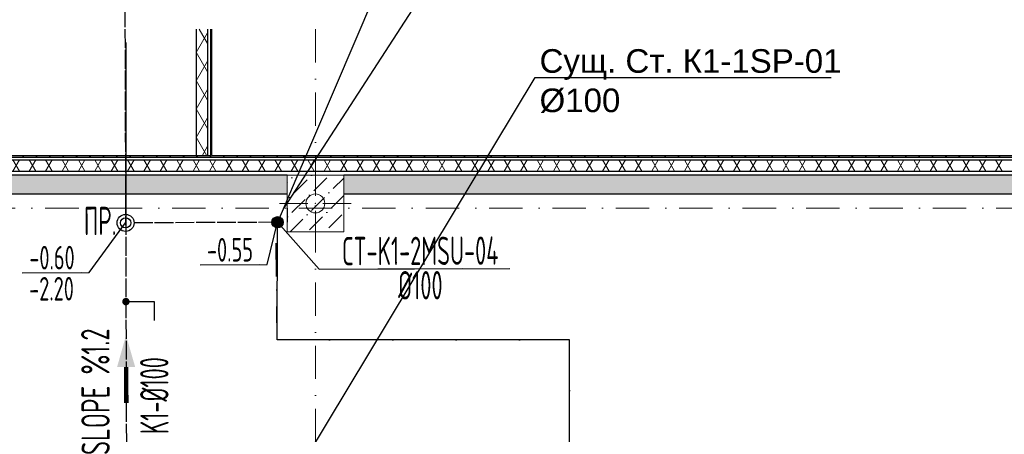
# Model space of a CAD drawing. Header units: millimetres. Extents: x -2890 to 117730, y -526 to 88572.
# Tile 18 of 65: x 19959 to 30371, y 77901 to 82292. Entities that reach past the tile are written whole.
import ezdxf
from ezdxf import colors
from ezdxf.entities.mleader import LeaderData, LeaderLine
from ezdxf.enums import TextEntityAlignment as Align
from ezdxf.math import Vec2, Vec3

# ---------------------------------------------------------------- set-up
doc = ezdxf.new("R2010")
doc.units = ezdxf.units.MM
doc.header["$MEASUREMENT"] = 0
doc.set_wipeout_variables(frame=1)
for name, pattern in [('SEWERAGE_DRAIN2', [2.2, 2, -0.2]), ('Wipeout_Contour', [1000, 0, -1000]), ('Штрихпунктирная', [6.702778, 3.527778, -1.763889, 0, -1.411111])]:
    doc.linetypes.add(name, pattern=pattern)
for name, color, linetype in [('ES-ALTKOT', 111, 'Continuous'), ('ES-OK1', 7, 'Continuous'), ('ES-USTKOT', 3, 'Continuous'), ('F-ES-KOTTXT', 7, 'Continuous'), ('MIMARI', 8, 'Continuous'), ('P-CO', 10, 'Continuous'), ('P-COTEXT', 3, 'Continuous'), ('P-K1', 4, 'SEWERAGE_DRAIN2'), ('P-K1CAP', 111, 'Continuous'), ('P-K1KL', 4, 'Continuous'), ('P-K1KLN', 221, 'Continuous'), ('P-K1KLNC', 3, 'Continuous'), ('P-K1KLT', 221, 'Continuous'), ('P-K2-1', 5, 'Continuous'), ('P-SW', 4, 'SEWERAGE_DRAIN2'), ('ВК_К1', 34, 'Continuous'), ('ВК_Текст', 7, 'Continuous'), ('Инженерные сети - Канализация', 7, 'Continuous'), ('Конструктив - Колонны', 7, 'Continuous'), ('Конструктив - Стены Внутр сущ.', 7, 'Continuous'), ('Конструктив - Стены наружние фасад', 7, 'Continuous'), ('Элемент Модели - Оси', 7, 'Continuous')]:
    doc.layers.add(name, color=color, linetype=linetype)
doc.styles.add('ROMANC', font='ROMANC.shx', dxfattribs={"width": 0.75})
doc.styles.add('ROMANS', font='ROMANS.SHX', dxfattribs={"width": 0.7})
doc.styles.get("Standard").update_dxf_attribs({"font": 'ARIALUNI.TTF', "height": 250})
pattern_1 = [(60, (-30913.89, 8295.99), (-129.9038, 75), []), (120, (-30913.89, 8295.99), (129.9038, 75), [])]
pattern_2 = [(45, (-30913.89, 8295.99), (-70.71068, 70.71068), [])]

# ---------------------------------------------------------------- blocks, each defined once
blk = doc.blocks.new('KOT-03')
at = {"layer": 'F-ES-KOTTXT', "color": 7}
blk.add_line((0, 0), (1819, 0), dxfattribs=at)
at = {"layer": 'ES-ALTKOT', "style": 'ROMANC', "width": 0.6}
blk.add_attdef('ALTKOT', text='', height=500, dxfattribs=at).set_placement((910, -392), align=Align.MIDDLE)
at = {"layer": 'ES-USTKOT', "style": 'ROMANC', "width": 0.6}
blk.add_attdef('USTKOT', text='', height=500, dxfattribs=at).set_placement((910, 392), align=Align.MIDDLE)
blk = doc.blocks.new('CLEANOUTDOSEME')
at = {"layer": 'P-CO'}
for radius in [0.5, 0.3]:
    blk.add_circle((2.314, 0.75), radius, dxfattribs=at)
at = {"layer": 'P-COTEXT', "style": 'ROMANS', "width": 0.5}
blk.add_attdef('ПР.', text='', height=1.5, dxfattribs=at).set_placement((0.786, 0.75), align=Align.MIDDLE_CENTER)
blk = doc.blocks.new('K1KOLONNO_RUS')
at = {"layer": 'P-K1KLNC'}
blk.add_line((-75, 0), (75, 0), dxfattribs=at)
at = {"layer": 'P-K1KLN', "style": 'ROMANC', "width": 0.55}
blk.add_attdef('KOLONCAP', text='', height=40, dxfattribs=at).set_placement((0, -29), align=Align.MIDDLE)
at = {"layer": 'P-K1KLT', "style": 'ROMANC', "width": 0.5}
blk.add_attdef('CT-K1-01', text='', height=40, dxfattribs=at).set_placement((0, 25.2), align=Align.MIDDLE)
blk = doc.blocks.new('K1 KOLON 2.kat')
at = {"layer": 'P-K1KL'}
blk.add_circle((0, 0), 50, dxfattribs=at)
blk = doc.blocks.new('ok1')
at = {"layer": 'ES-OK1', "const_width": 0.15}
blk.add_lwpolyline([(1.05, 0), (2.239, 0)], dxfattribs=at)
at = {"layer": 'ES-OK1'}
blk.add_solid([(1.05, 0.3), (0, 0), (1.05, -0.3)], dxfattribs=at)
blk = doc.blocks.new('_None')

msp = doc.modelspace()

# ---------------------------------------------------------------- linework, layer by layer
at = {"layer": 'MIMARI', "ltscale": 100}
for points in [[(19987.1, 79612.5), (20693.8, 79615), (21079.7, 80140.4)], [(21869.3, 79696), (22575.9, 79698.4), (22686.1, 80146)]]:
    msp.add_lwpolyline(points, dxfattribs=at)
at = {"layer": 'P-K1', "ltscale": 100}
msp.add_line((22686.1, 80146), (21169.7, 80140.7), dxfattribs=at)
at = {"layer": 'P-K1CAP', "ltscale": 100, "const_width": 39.2}
msp.add_lwpolyline([(21102.2, 79306.1, -1), (21063, 79306, -1)], format="xyb", close=True, dxfattribs=at)
at = {"layer": 'P-K1CAP', "ltscale": 100}
msp.add_lwpolyline([(21082.6, 79306.1), (21380.2, 79307.1), (21380.9, 79107.1)], dxfattribs=at)
at = {"layer": 'Конструктив - Стены Внутр сущ.', "color": 7, "linetype": 'Continuous', "lineweight": 30, "ltscale": 100, "flags": 128}
for points in [[(14486.1, 80446), (22786.1, 80446)], [(23386.1, 80446), (31786.1, 80446)]]:
    msp.add_lwpolyline(points, dxfattribs=at)

# ---------------------------------------------------------------- block references
at = {"ltscale": 100}
ref = msp.add_blockref('CLEANOUTDOSEME', (20642.6, 80116.3), dxfattribs=dict(at, xscale=179.9999999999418, yscale=179.9999999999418, zscale=179.9999999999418, rotation=345.1980427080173))
ref.add_attrib('ПР.', 'ПР.', dxfattribs={"layer": 'P-COTEXT', "height": 300, "rotation": 0.19804, "style": 'ROMANS', "width": 0.55}).set_placement((20810.2, 80159.8), align=Align.MIDDLE_CENTER)
at = {"layer": 'ES-OK1', "ltscale": 100, "xscale": -319.9999999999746, "yscale": 320, "zscale": 240, "rotation": 90.19804325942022}
msp.add_blockref('ok1', (21083.8, 78948.7), dxfattribs=at)
at = {"layer": 'F-ES-KOTTXT', "color": 7, "ltscale": 100}
ref = msp.add_blockref('KOT-03', (21869.3, 79696), dxfattribs=dict(at, xscale=0.3456000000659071, yscale=0.3456000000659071, zscale=0.3456000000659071, rotation=0.1980427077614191))
ref.add_attrib('USTKOT', '-0.55', dxfattribs={"layer": 'ES-USTKOT', "height": 250, "rotation": 0.19804, "style": 'ROMANC', "width": 0.6}).set_placement((22183.1, 79855.1), align=Align.MIDDLE)
ref = msp.add_blockref('KOT-03', (19987.1, 79612.5), dxfattribs=dict(at, xscale=0.3456000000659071, yscale=0.3456000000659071, zscale=0.3456000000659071, rotation=0.1980427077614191))
ref.add_attrib('USTKOT', '-0.60', dxfattribs={"layer": 'ES-USTKOT', "height": 250, "rotation": 0.19804, "style": 'ROMANC', "width": 0.6}).set_placement((20300.9, 79771.6), align=Align.MIDDLE)
ref.add_attrib('ALTKOT', '-2.20', dxfattribs={"layer": 'ES-ALTKOT', "height": 250, "rotation": 0.19804, "style": 'ROMANC', "width": 0.6}).set_placement((20296, 79442.1), align=Align.MIDDLE)

# ---------------------------------------------------------------- texts
at = {"layer": 'P-K1CAP', "ltscale": 100, "style": 'ROMANS', "width": 0.55}
msp.add_text('K1-%%C100', height=300, rotation=90.19804, dxfattribs=at).set_placement((21385, 77902.6), align=Align.MIDDLE_LEFT)
at = {"layer": 'P-SW', "color": 3, "ltscale": 100, "style": 'ROMANS', "text_generation_flag": 6, "width": 0.6}
msp.add_text('SLOPE %%%1.2', height=300, rotation=270.19804, dxfattribs=at).set_placement((20762.9, 77682.1, 0), align=Align.MIDDLE_LEFT)

# ---------------------------------------------------------------- wipeouts: each hides what was drawn before it
at = {"color": 254, "linetype": 'Wipeout_Contour', "lineweight": 0, "ltscale": 100}
msp.add_wipeout([(21826.1, 82191.7), (21826.1, 80851), (21946.1, 80851), (21946.1, 82191.7)], dxfattribs=at).dxf.layer = 'Конструктив - Стены наружние фасад'

# ---------------------------------------------------------------- next in the draw order: hatches: boundary and pattern name
at = {"layer": 'Конструктив - Стены наружние фасад', "linetype": 'Continuous', "lineweight": 5, "ltscale": 100}
h = msp.add_hatch(dxfattribs=at)
h.set_pattern_fill('ИЗОЛЯЦИЯ_02_0006', scale=100, style=0, pattern_type=2)
h.set_pattern_definition(pattern_1)
h.paths.add_polyline_path([(21826.1, 82191.7), (21826.1, 80851), (21946.1, 80851), (21946.1, 82191.7)])

# ---------------------------------------------------------------- next in the draw order: linework, layer by layer
at = {"layer": 'Конструктив - Стены наружние фасад', "color": 7, "linetype": 'Continuous', "lineweight": 30, "ltscale": 100, "flags": 128}
msp.add_lwpolyline([(21826.1, 82191.7), (21826.1, 80851)], dxfattribs=at)

# ---------------------------------------------------------------- next in the draw order: wipeouts: each hides what was drawn before it
at = {"color": 254, "linetype": 'Wipeout_Contour', "lineweight": 0, "ltscale": 100}
msp.add_wipeout([(21976.1, 82191.7), (21976.1, 80851), (21991.1, 80851), (21991.1, 82191.7)], dxfattribs=at).dxf.layer = 'Конструктив - Стены наружние фасад'

# ---------------------------------------------------------------- next in the draw order: hatches: boundary and pattern name
at = {"layer": 'Конструктив - Стены наружние фасад', "linetype": 'Continuous', "lineweight": 5, "ltscale": 100}
h = msp.add_hatch(dxfattribs=at)
h.set_pattern_fill('МЕТАЛЛ___ТВЕРДЫЙ_СПЛАВ_0006', scale=100, style=0, pattern_type=2)
h.set_pattern_definition(pattern_2)
h.paths.add_polyline_path([(21976.1, 82191.7), (21976.1, 80851), (21991.1, 80851), (21991.1, 82191.7)])

# ---------------------------------------------------------------- next in the draw order: linework, layer by layer
at = {"layer": 'Конструктив - Стены наружние фасад', "color": 7, "linetype": 'Continuous', "lineweight": 30, "ltscale": 100}
for p, q in [((21946.1, 82191.7), (21946.1, 80851)), ((21976.1, 82191.7), (21976.1, 80851))]:
    msp.add_line(p, q, dxfattribs=at)
at = {"layer": 'Конструктив - Стены наружние фасад', "color": 7, "linetype": 'Continuous', "lineweight": 30, "ltscale": 100, "flags": 128}
for points in [[(21991.1, 80851), (21991.1, 82191.7)], [(21976.1, 80851), (21946.1, 80851)]]:
    msp.add_lwpolyline(points, dxfattribs=at)
at = {"layer": 'Конструктив - Стены наружние фасад', "color": 7, "linetype": 'Continuous', "lineweight": 5, "ltscale": 100, "flags": 128}
msp.add_lwpolyline([(21946.1, 80851), (21826.1, 80851)], dxfattribs=at)

# ---------------------------------------------------------------- next in the draw order: wipeouts: each hides what was drawn before it
at = {"color": 254, "linetype": 'Wipeout_Contour', "lineweight": 0, "ltscale": 100}
msp.add_wipeout([(38066.1, 80806), (5196.1, 80806), (5196.1, 80686), (38066.1, 80686)], dxfattribs=at).dxf.layer = 'Конструктив - Стены наружние фасад'

# ---------------------------------------------------------------- next in the draw order: hatches: boundary and pattern name
at = {"layer": 'Конструктив - Стены Внутр сущ.', "linetype": 'Continuous', "lineweight": 15, "ltscale": 100}
for points in [[(14486.1, 80446), (22786.1, 80446), (22786.1, 80646), (14486.1, 80646)], [(23386.1, 80446), (31786.1, 80446), (31786.1, 80646), (23386.1, 80646)]]:
    msp.add_hatch(color=7, dxfattribs=at).paths.add_polyline_path(points)
at = {"layer": 'Конструктив - Стены наружние фасад', "linetype": 'Continuous', "lineweight": 5, "ltscale": 100}
h = msp.add_hatch(dxfattribs=at)
h.set_pattern_fill('ИЗОЛЯЦИЯ_02_0006', scale=100, style=0, pattern_type=2)
h.set_pattern_definition(pattern_1)
h.paths.add_polyline_path([(38066.1, 80806), (5196.1, 80806), (5196.1, 80686), (38066.1, 80686)])

# ---------------------------------------------------------------- next in the draw order: linework, layer by layer
at = {"layer": 'Конструктив - Стены Внутр сущ.', "color": 7, "linetype": 'Continuous', "lineweight": 30, "ltscale": 100, "flags": 128}
for points in [[(22786.1, 80646), (14486.1, 80646)], [(31786.1, 80646), (23386.1, 80646)]]:
    msp.add_lwpolyline(points, dxfattribs=at)
at = {"layer": 'Конструктив - Стены наружние фасад', "color": 7, "linetype": 'Continuous', "lineweight": 30, "ltscale": 100, "flags": 128}
msp.add_lwpolyline([(5196.1, 80686), (38066.1, 80686)], dxfattribs=at)

# ---------------------------------------------------------------- next in the draw order: wipeouts: each hides what was drawn before it
at = {"color": 254, "linetype": 'Wipeout_Contour', "lineweight": 0, "ltscale": 100}
for points, layer in [([(22786.1, 80046), (23386.1, 80046), (23386.1, 80646), (22786.1, 80646)], 'Конструктив - Колонны'), ([(5046.1, 80836), (38066.1, 80836), (38066.1, 80851), (5046.1, 80851)], 'Конструктив - Стены наружние фасад')]:
    msp.add_wipeout(points, dxfattribs=at).dxf.layer = layer

# ---------------------------------------------------------------- next in the draw order: hatches: boundary and pattern name
at = {"layer": 'ВК_К1', "ltscale": 100}
h = msp.add_hatch(color=256, dxfattribs=at)
h.dxf.hatch_style = 1
h.paths.add_polyline_path([(22746, 80146, 1), (22626.2, 80146, 1)])
at = {"layer": 'Конструктив - Колонны', "linetype": 'Continuous', "lineweight": 15, "ltscale": 100}
h = msp.add_hatch(dxfattribs=at)
h.set_pattern_fill('БЕТОН_01_0006', scale=100, style=0, pattern_type=2)
h.set_pattern_definition([(45, (-30913.9, 8296), (-183.84776, 183.84776), [195, -65, 0, -65]), (45, (-30890.9, 8502.82), (-183.84776, 183.84776), [195, -65, 0, -65])])
h.paths.add_polyline_path([(22786.1, 80046), (23386.1, 80046), (23386.1, 80646), (22786.1, 80646)])
at = {"layer": 'Конструктив - Стены наружние фасад', "linetype": 'Continuous', "lineweight": 5, "ltscale": 100}
h = msp.add_hatch(dxfattribs=at)
h.set_pattern_fill('МЕТАЛЛ___ТВЕРДЫЙ_СПЛАВ_0006', scale=100, style=0, pattern_type=2)
h.set_pattern_definition(pattern_2)
h.paths.add_polyline_path([(5046.1, 80836), (38066.1, 80836), (38066.1, 80851), (5046.1, 80851)])

# ---------------------------------------------------------------- next in the draw order: linework, layer by layer
at = {"layer": 'P-K1', "ltscale": 100}
msp.add_line((21050.6, 88572.5), (21090.1, 77125.2), dxfattribs=at)
at = {"layer": 'P-K1KLNC', "ltscale": 100}
msp.add_lwpolyline([(22686.1, 80146), (23125.6, 79650.5), (25143.1, 79657.5)], dxfattribs=at)
at = {"layer": 'P-K2-1', "ltscale": 100}
for p, q in [((21086.1, 80046), (21084.6, 82048.5)), ((22786.1, 80296), (22786.1, 80146))]:
    msp.add_line(p, q, dxfattribs=at)
at = {"layer": 'ВК_К1', "linetype": 'Штрихпунктирная', "ltscale": 100}
msp.add_lwpolyline([(25774.3, 77166.1), (25774.3, 78901.5), (22681.5, 78901.5), (22671.8, 80087.8)], dxfattribs=at)
at = {"layer": 'ВК_К1', "ltscale": 100}
msp.add_lwpolyline([(35006.7, 44296), (35006.7, 59239.6), (25774.3, 59239.6), (25774.3, 78901.5), (22681.5, 78901.5), (22686.1, 80146)], dxfattribs=at)
msp.add_circle((22686.1, 80146), 59.9, dxfattribs=at)
at = {"layer": 'Инженерные сети - Канализация', "color": 1, "linetype": 'Continuous', "lineweight": 5, "ltscale": 100, "flags": 128}
msp.add_lwpolyline([(22786.1, 80646), (23386.1, 80646), (23386.1, 80046), (22786.1, 80046)], close=True, dxfattribs=at)
at = {"layer": 'Инженерные сети - Канализация', "color": 1, "linetype": 'Continuous', "lineweight": 5, "ltscale": 100}
msp.add_circle((23086.1, 80346), 100, dxfattribs=at)
at = {"layer": 'Конструктив - Колонны', "color": 7, "linetype": 'Continuous', "lineweight": 0, "ltscale": 100}
for p, q in [((23086.1, 80426), (23086.1, 80726)), ((23006.1, 80346), (22706.1, 80346)), ((23166.1, 80346), (23466.1, 80346)), ((23086.1, 80266), (23086.1, 79966))]:
    msp.add_line(p, q, dxfattribs=at)
at = {"layer": 'Конструктив - Колонны', "color": 7, "linetype": 'Continuous', "lineweight": 15, "ltscale": 100, "flags": 128}
msp.add_lwpolyline([(22786.1, 80046), (23386.1, 80046), (23386.1, 80646), (22786.1, 80646)], close=True, dxfattribs=at)
at = {"layer": 'Конструктив - Колонны', "color": 7, "linetype": 'Continuous', "lineweight": 0, "ltscale": 100}
msp.add_point((23086.1, 80346), dxfattribs=at)
at = {"layer": 'Конструктив - Стены наружние фасад', "color": 7, "linetype": 'Continuous', "lineweight": 30, "ltscale": 100}
for p, q in [((5046.1, 80836), (38066.1, 80836)), ((5076.1, 80806), (38066.1, 80806))]:
    msp.add_line(p, q, dxfattribs=at)
at = {"layer": 'Конструктив - Стены наружние фасад', "color": 7, "linetype": 'Continuous', "lineweight": 30, "ltscale": 100, "flags": 128}
for points in [[(21976.1, 80851), (5046.1, 80851)], [(38066.1, 80851), (21991.1, 80851)]]:
    msp.add_lwpolyline(points, dxfattribs=at)
at = {"layer": 'Элемент Модели - Оси', "color": 7, "linetype": 'Штрихпунктирная', "lineweight": 15, "ltscale": 100}
msp.add_line((23086.1, 82191.7), (23086.1, 15620.8), dxfattribs=at)
at = {"layer": 'Элемент Модели - Оси', "color": 1, "linetype": 'Штрихпунктирная', "lineweight": 15, "ltscale": 100}
msp.add_line((3470.8, 80296), (88811.6, 80296), dxfattribs=at)

# ---------------------------------------------------------------- next in the draw order: block references
at = {"layer": 'P-K1KL', "ltscale": 100, "xscale": -1, "rotation": 15.19804270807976}
msp.add_blockref('K1 KOLON 2.kat', (22686.1, 80146), dxfattribs=at)
at = {"layer": 'P-K1KLNC', "ltscale": 100}
ref = msp.add_blockref('K1KOLONNO_RUS', (24195.4, 79654.2), dxfattribs=dict(at, xscale=5.999999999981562, yscale=5.999999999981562, zscale=5.999999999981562, rotation=0.1980427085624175))
ref.add_attrib('CT-K1-01', 'CT-K1-2MSU-04', dxfattribs={"layer": 'P-K1KLT', "height": 300, "rotation": 0.19804, "style": 'ROMANC', "width": 0.55}).set_placement((24194.8, 79844.1), align=Align.MIDDLE)
ref.add_attrib('KOLONCAP', '%%C100', dxfattribs={"layer": 'P-K1KLN', "height": 300, "rotation": 0.19804, "style": 'ROMANC', "width": 0.55}).set_placement((24196.1, 79480), align=Align.MIDDLE)

# ---------------------------------------------------------------- next in the draw order: leaders
at = {"layer": 'ВК_Текст', "ltscale": 100}
ml = msp.add_multileader_mtext('Standard', dxfattribs=at)
ml.set_content('Сущ. Ст. К1-2MSU-04\\P%%C100', color=256)
ml.set_leader_properties(color=256, linetype='ByLayer', lineweight=-1)
ml.set_arrow_properties(name='NONE')
ml.build(insert=Vec2(0, 0))
ml.multileader.update_dxf_attribs({"text_left_attachment_type": 6, "text_right_attachment_type": 6, "dogleg_length": 0.36, "arrow_head_size": 18})
ctx = ml.context
ctx.base_point, ctx.char_height, ctx.arrow_head_size, ctx.landing_gap_size, ctx.plane_origin = Vec3(25087.4, 85676.8), 250, 18, 9, Vec3(22684.4, 80142)
ctx.left_attachment, ctx.right_attachment = 6, 6
notes = []
notes.append((ctx, [(0, (1, 1, 0), (25051.4, 85676.8), (1, 0), 36, [(0, [(22684.4, 80142)], 0, [])])]))
ctx.mtext.insert, ctx.mtext.flow_direction = Vec3(25096.4, 85976.8), 5
ml = msp.add_multileader_mtext('Standard', dxfattribs=at)
ml.set_content('Отм. низа трубы -1,176\\PК1%%C100', color=256)
ml.set_leader_properties(color=256, linetype='ByLayer', lineweight=-1)
ml.set_arrow_properties(name='NONE')
ml.build(insert=Vec2(0, 0))
ml.multileader.update_dxf_attribs({"text_left_attachment_type": 6, "text_right_attachment_type": 6, "dogleg_length": 0.36, "arrow_head_size": 18})
ctx = ml.context
ctx.base_point, ctx.char_height, ctx.arrow_head_size, ctx.landing_gap_size, ctx.plane_origin = Vec3(25379.8, 84297.2), 250, 18, 9, Vec3(12020.9, 76824.3)
ctx.left_attachment, ctx.right_attachment = 6, 6
notes.append((ctx, [(0, (1, 1, 0), (25343.8, 84297.2), (1, 0), 36, [(0, [(22754.7, 80298.6)], 0, [])])]))
ctx.mtext.insert, ctx.mtext.flow_direction = Vec3(25388.8, 84597.2), 5
ml = msp.add_multileader_mtext('Standard', dxfattribs=at)
ml.set_content('Сущ. Ст. К1-1SР-01\\P%%C100', color=256)
ml.set_leader_properties(color=256, linetype='ByLayer', lineweight=-1)
ml.set_arrow_properties(name='NONE')
ml.build(insert=Vec2(0, 0))
ml.multileader.update_dxf_attribs({"text_left_attachment_type": 6, "text_right_attachment_type": 6, "dogleg_length": 0.36, "arrow_head_size": 18})
ctx = ml.context
ctx.base_point, ctx.char_height, ctx.arrow_head_size, ctx.landing_gap_size, ctx.plane_origin = Vec3(25447.6, 81679.3), 250, 18, 9, Vec3(23044.7, 73472.4)
ctx.left_attachment, ctx.right_attachment = 6, 6
notes.append((ctx, [(0, (1, 1, 0), (25411.6, 81679.3), (1, 0), 36, [(0, [(22734.2, 77231.1)], 0, [])])]))
ctx.mtext.insert, ctx.mtext.flow_direction = Vec3(25456.6, 81979.3), 5
for ctx, leaders in notes:
    for number, flags, end, landing, length, lines in leaders:
        leader = LeaderData()
        leader.index, (leader.has_last_leader_line, leader.has_dogleg_vector, leader.attachment_direction) = number, flags
        leader.last_leader_point, leader.dogleg_vector, leader.dogleg_length = Vec3(end), Vec3(landing), length
        for number, points, colour, breaks in lines:
            line = LeaderLine()
            line.index, line.vertices, line.color, line.breaks = number, Vec3.list(points), colors.encode_raw_color(colour), breaks
            leader.lines.append(line)
        ctx.leaders.append(leader)

doc.saveas('drawing.dxf')
